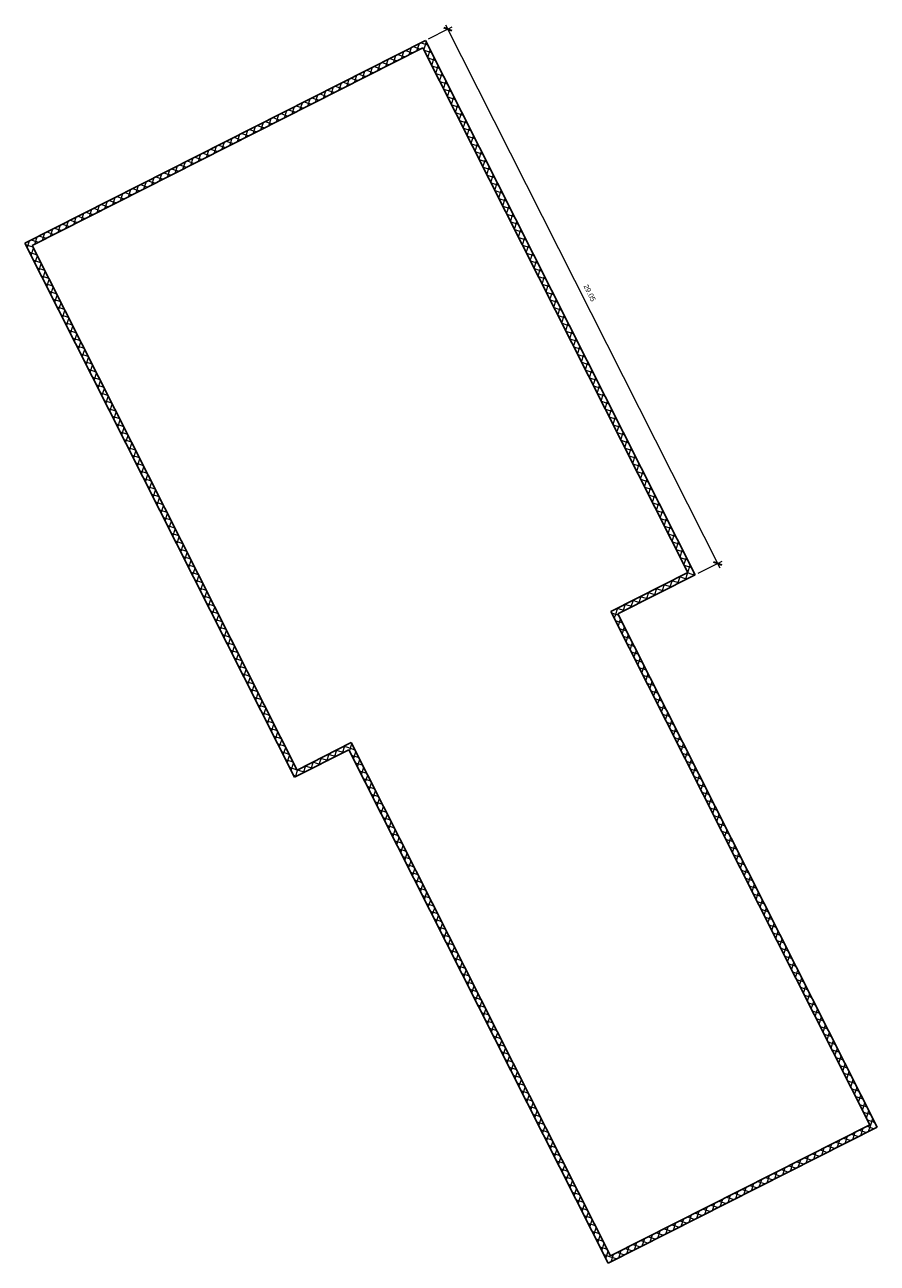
# Model space of a CAD drawing. Header units: feet. Extents: x 11820951.8 to 11820993.2, y 3757385.5 to 3757445.6.
import ezdxf

# ---------------------------------------------------------------- set-up
doc = ezdxf.new("R2010")
doc.units = ezdxf.units.FT
for name, color, linetype, lineweight in [('A-ANNO-DIMS', 211, 'Continuous', 9), ('A-ANNO-DIMS-100', 211, 'Continuous', 9), ('A-WALL', 113, 'Continuous', 9), ('A-WALL-PATT', 111, 'Continuous', 9)]:
    doc.layers.add(name, color=color, linetype=linetype, lineweight=lineweight)
doc.styles.add('Arial', font='arial.ttf', dxfattribs={"height": 0.25})
doc.dimstyles.new('Diagonal_-_2_5mm_Arial', dxfattribs={"dimscale": 0.3048, "dimtxt": 0.255065, "dimasz": 0.984252, "dimexe": 0.787402, "dimexo": 0.492126, "dimgap": 0.574147, "dimtad": 1, "dimrnd": 0.01, "dimzin": 0, "dimdsep": 46, "dimtxsty": 'Arial', "dimblk1": 'OBLIQUE', "dimblk2": 'OBLIQUE', "dimsah": 1, "dimcen": 0.09, "dimdle": 0.787402, "dimazin": 0, "dimtfac": 1, "dimtdec": 4, "dimtix": 1, "dimtmove": 0, "dimatfit": 3, "dimfxl": 1, "dimtvp": 1, "dimtfill": 1, "dimtolj": 1, "dimtzin": 0, "dimarcsym": 2})
pattern_1 = [(341.808, (11820969.325, 3757425.429), (0.0936607, 0.2850047), []), (71.808, (11820969.325, 3757425.429), (-0.2850047, 0.0936607), [])]

# ---------------------------------------------------------------- blocks, each defined once
blk = doc.blocks.new('DIMBLOCK1-Level 1')
at = {"layer": 'A-ANNO-DIMS-100', "transparency": 16777216}
for p, q in [((11820972.312, 3757445.424), (11820971.353, 3757444.939)), ((11820972.204, 3757445.638), (11820985.522, 3757419.282)), ((11820972.312, 3757445.424), (11820972.526, 3757445.532)), ((11820985.414, 3757419.496), (11820984.455, 3757419.011)), ((11820985.414, 3757419.496), (11820985.628, 3757419.604))]:
    blk.add_line(p, q, dxfattribs=at)
at = {"layer": 'A-ANNO-DIMS-100', "lineweight": 35, "transparency": 16777216}
for p, q in [((11820972.312, 3757445.424), (11820972.11, 3757445.49)), ((11820972.312, 3757445.424), (11820972.514, 3757445.357)), ((11820985.414, 3757419.496), (11820985.212, 3757419.562)), ((11820985.414, 3757419.496), (11820985.615, 3757419.43))]:
    blk.add_line(p, q, dxfattribs=at)
at = {"layer": 'A-ANNO-DIMS-100', "color": 0, "transparency": 16777216, "insert": (11820979.113, 3757433.072), "char_height": 0.25, "width": 1.04066, "attachment_point": 1, "rotation": 296.80795, "line_spacing_factor": 0.941778, "style": 'Arial', "bg_fill": 3, "box_fill_scale": 1.25, "bg_fill_color": 256, "bg_fill_true_color": 13158600, "bg_fill_transparency": 0}
blk.add_mtext('29.05', dxfattribs=at)
blk = doc.blocks.new('_Oblique')
at = {"color": 0, "linetype": 'ByBlock', "lineweight": -2}
blk.add_line((-0.5, -0.5), (0.5, 0.5), dxfattribs=at)

msp = doc.modelspace()

# ---------------------------------------------------------------- hatches: boundary and pattern name
at = {"layer": 'A-WALL-PATT'}
h = msp.add_hatch(dxfattribs=at)
h.set_pattern_fill('FP_1', color=256, style=0, pattern_type=2)
h.set_pattern_definition(pattern_1)
h.paths.add_polyline_path([(11820951.891, 3757434.809), (11820971.339, 3757444.636), (11820971.22, 3757444.872), (11820951.771, 3757435.044)])
h = msp.add_hatch(dxfattribs=at)
h.set_pattern_fill('FP_1', color=256, style=0, pattern_type=2)
h.set_pattern_definition(pattern_1)
h.paths.add_polyline_path([(11820983.966, 3757419.06), (11820984.086, 3757418.825), (11820984.321, 3757418.944), (11820971.339, 3757444.636), (11820971.103, 3757444.517)])
h = msp.add_hatch(dxfattribs=at)
h.set_pattern_fill('FP_1', color=256, style=0, pattern_type=2)
h.set_pattern_definition(pattern_1)
h.paths.add_polyline_path([(11820964.754, 3757409.352), (11820964.99, 3757409.471), (11820952.126, 3757434.928), (11820951.891, 3757434.809)])
h = msp.add_hatch(dxfattribs=at)
h.set_pattern_fill('FP_1', color=256, style=0, pattern_type=2)
h.set_pattern_definition(pattern_1)
h.paths.add_polyline_path([(11820980.337, 3757416.931), (11820984.086, 3757418.825), (11820983.966, 3757419.06), (11820980.218, 3757417.166)])
h = msp.add_hatch(dxfattribs=at)
h.set_pattern_fill('FP_1', color=256, style=0, pattern_type=2)
h.set_pattern_definition(pattern_1)
h.paths.add_polyline_path([(11820992.805, 3757392.256), (11820992.924, 3757392.02), (11820993.16, 3757392.139), (11820980.573, 3757417.05), (11820980.337, 3757416.931)])
h = msp.add_hatch(dxfattribs=at)
h.set_pattern_fill('FP_1', color=256, style=0, pattern_type=2)
h.set_pattern_definition(pattern_1)
h.paths.add_polyline_path([(11820964.873, 3757409.117), (11820967.506, 3757410.447), (11820967.387, 3757410.683), (11820964.754, 3757409.352)])
h = msp.add_hatch(dxfattribs=at)
h.set_pattern_fill('FP_1', color=256, style=0, pattern_type=2)
h.set_pattern_definition(pattern_1)
h.paths.add_polyline_path([(11820979.974, 3757385.772), (11820980.21, 3757385.891), (11820967.623, 3757410.802), (11820967.387, 3757410.683), (11820967.506, 3757410.447)])
h = msp.add_hatch(dxfattribs=at)
h.set_pattern_fill('FP_1', color=256, style=0, pattern_type=2)
h.set_pattern_definition(pattern_1)
h.paths.add_polyline_path([(11820980.093, 3757385.537), (11820992.924, 3757392.02), (11820992.805, 3757392.256), (11820979.974, 3757385.772)])

# ---------------------------------------------------------------- linework, layer by layer
at = {"layer": 'A-WALL', "lineweight": 25}
for p, q in [((11820971.22, 3757444.872), (11820951.771, 3757435.044)), ((11820984.321, 3757418.944), (11820971.22, 3757444.872)), ((11820952.126, 3757434.928), (11820971.103, 3757444.517)), ((11820971.103, 3757444.517), (11820983.966, 3757419.06)), ((11820951.771, 3757435.044), (11820964.873, 3757409.117)), ((11820964.99, 3757409.471), (11820952.126, 3757434.928)), ((11820983.966, 3757419.06), (11820980.218, 3757417.166)), ((11820980.573, 3757417.05), (11820984.321, 3757418.944)), ((11820980.218, 3757417.166), (11820992.805, 3757392.256)), ((11820993.16, 3757392.139), (11820980.573, 3757417.05)), ((11820964.873, 3757409.117), (11820967.506, 3757410.447)), ((11820967.623, 3757410.802), (11820964.99, 3757409.471)), ((11820967.506, 3757410.447), (11820980.093, 3757385.537)), ((11820980.21, 3757385.891), (11820967.623, 3757410.802)), ((11820992.805, 3757392.256), (11820980.21, 3757385.891)), ((11820980.093, 3757385.537), (11820993.16, 3757392.139))]:
    msp.add_line(p, q, dxfattribs=at)

# ---------------------------------------------------------------- next in the draw order: dimensions: what is measured, and where the dimension line sits
at = {"layer": 'A-ANNO-DIMS'}
dim = msp.add_linear_dim(base=(11820985.414, 3757419.496), p1=(11820971.22, 3757444.872), p2=(11820984.321, 3757418.944), angle=296.80795, dimstyle='Diagonal_-_2_5mm_Arial', override={"dimpost": '<>', "dimfxl": 29.05}, dxfattribs=at)
dim.commit()
dim.dimension.update_dxf_attribs({"geometry": 'DIMBLOCK1-Level 1', "text_midpoint": (11820979.133, 3757432.596)})

doc.saveas('drawing.dxf')
